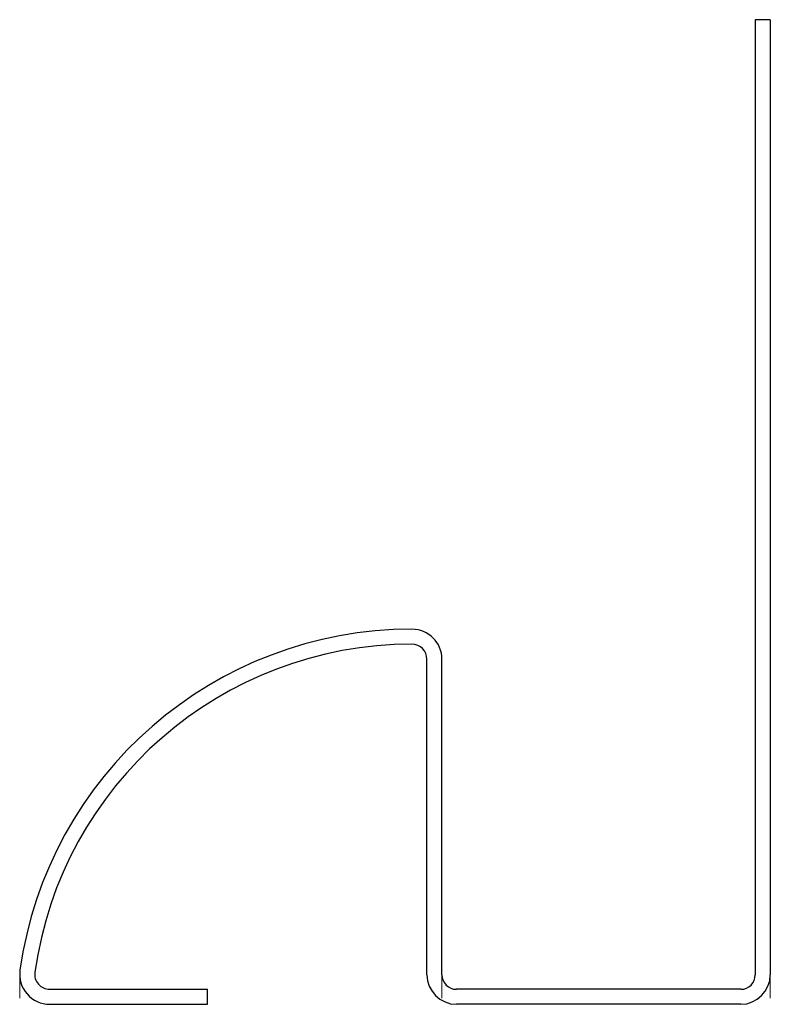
# Model space of a CAD drawing. Header units: millimetres. Extents: x 187.2 to 212.6, y 121.3 to 154.6.
import ezdxf

# ---------------------------------------------------------------- set-up
doc = ezdxf.new("R2010")
doc.units = ezdxf.units.MM
doc.layers.add('FORMAT', color=7, linetype='Continuous')

msp = doc.modelspace()

# ---------------------------------------------------------------- linework, layer by layer
at = {"color": 7, "linetype": 'Continuous', "lineweight": 25}
for p, q in [((212.064, 154.626), (212.064, 122.288)), ((212.572, 154.626), (212.064, 154.626)), ((212.572, 154.626), (212.572, 122.288)), ((200.952, 122.288), (200.952, 132.972)), ((201.46, 122.288), (201.46, 132.972)), ((188.183, 121.796), (193.522, 121.796)), ((193.522, 121.288), (193.522, 121.796)), ((211.572, 121.796), (201.952, 121.796)), ((188.183, 121.288), (193.522, 121.288)), ((211.572, 121.288), (201.952, 121.288))]:
    msp.add_line(p, q, dxfattribs=at)
for centre, radius, start, end in [((200.444, 120.593), 13.395, 90, 172.0544), ((200.444, 132.972), 1.016, 0, 90), ((200.444, 120.593), 12.887, 90, 172.0544), ((200.444, 132.972), 0.508, 0, 90), ((188.183, 122.304), 1.016, 172.0544, 270), ((188.183, 122.304), 0.508, 172.0544, 270), ((201.952, 122.288), 1, 180, 270), ((201.952, 122.288), 0.492, 180, 270), ((211.572, 122.288), 1, 270, 0), ((211.572, 122.288), 0.492, 270, 0)]:
    msp.add_arc(centre, radius, start, end, dxfattribs=at)
at = {"layer": 'FORMAT', "color": 250, "lineweight": 18, "true_color": 0x454545}
for p, q in [((187.167, 122.304), (187.167, 121.492)), ((201.455, 122.304), (201.455, 121.492)), ((212.567, 122.304), (212.567, 121.492))]:
    msp.add_line(p, q, dxfattribs=at)

doc.saveas('drawing.dxf')
